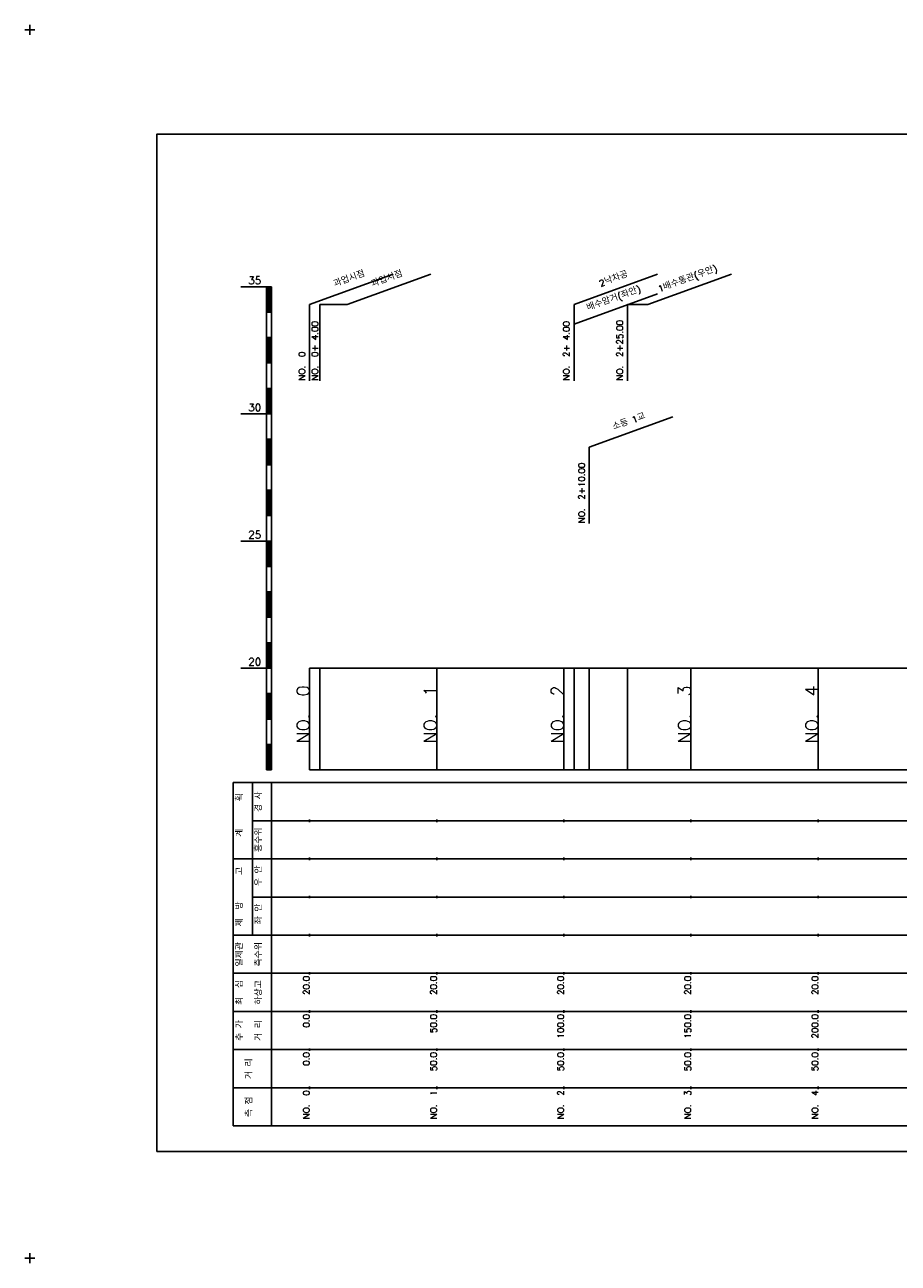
# Model space of a CAD drawing. Extents: x -2 to 685, y -2 to 1408.
# Tile 1 of 6: x -2 to 342, y -2 to 485. Entities that reach past the tile are written whole.
import ezdxf
from ezdxf.enums import TextEntityAlignment as Align

# ---------------------------------------------------------------- set-up
doc = ezdxf.new("R2010")
doc.units = 0
doc.header["$LTSCALE"] = 5
for name, color, linetype in [('BOX', 5, 'CONTINUOUS'), ('DT1', 3, 'CONTINUOUS'), ('LT1', 4, 'CONTINUOUS'), ('ST1', 7, 'CONTINUOUS')]:
    doc.layers.add(name, color=color, linetype=linetype)
doc.styles.add('GHS', font='ROMANS.shx', dxfattribs={"bigfont": 'GHS.shx'})

msp = doc.modelspace()

# ---------------------------------------------------------------- linework, layer by layer
at = {"layer": 'BOX'}
msp.add_lwpolyline([(50, 42), (650, 42), (650, 442), (50, 442), (50, 42)], dxfattribs=at)
at = {"layer": 'DT1', "linetype": 'CONTINUOUS'}
for p, q in [((124.83, 375), (114, 375)), ((243.06, 375), (235, 375))]:
    msp.add_line(p, q, dxfattribs=at)
at = {"layer": 'LT1', "linetype": 'CONTINUOUS'}
for p, q in [((110, 375), (142.89, 386.97)), ((124.83, 375), (157.72, 386.97)), ((214, 375), (246.89, 386.97)), ((243.06, 375), (275.95, 386.97)), ((110, 345), (110, 375)), ((114, 345), (114, 375)), ((214, 367.26), (246.89, 379.23)), ((214, 345), (214, 375)), ((235, 345), (235, 375)), ((220, 318.9), (252.89, 330.87)), ((220, 288.9), (220, 318.9))]:
    msp.add_line(p, q, dxfattribs=at)
at = {"layer": 'LT1'}
for p, q in [((83, 382), (93, 382)), ((93, 192), (93, 382)), ((93, 382), (95, 382)), ((93.5, 381.8), (93.5, 372.2)), ((94, 381.8), (94, 372.2)), ((94.5, 381.8), (94.5, 372.2)), ((95, 192), (95, 382)), ((93, 372), (95, 372)), ((93, 362), (95, 362)), ((93.5, 361.8), (93.5, 352.2)), ((94, 361.8), (94, 352.2)), ((94.5, 361.8), (94.5, 352.2)), ((93, 352), (95, 352)), ((93, 342), (95, 342)), ((93.5, 341.8), (93.5, 332.2)), ((94, 341.8), (94, 332.2)), ((94.5, 341.8), (94.5, 332.2)), ((83, 332), (93, 332)), ((93, 332), (95, 332)), ((93, 322), (95, 322)), ((93.5, 321.8), (93.5, 312.2)), ((94, 321.8), (94, 312.2)), ((94.5, 321.8), (94.5, 312.2)), ((93, 312), (95, 312)), ((93, 302), (95, 302)), ((93.5, 301.8), (93.5, 292.2)), ((94, 301.8), (94, 292.2)), ((94.5, 301.8), (94.5, 292.2)), ((93, 292), (95, 292)), ((83, 282), (93, 282)), ((93, 282), (95, 282)), ((93.5, 281.8), (93.5, 272.2)), ((94, 281.8), (94, 272.2)), ((94.5, 281.8), (94.5, 272.2)), ((93, 272), (95, 272)), ((93, 262), (95, 262)), ((93.5, 261.8), (93.5, 252.2)), ((94, 261.8), (94, 252.2)), ((94.5, 261.8), (94.5, 252.2)), ((93, 252), (95, 252)), ((93, 242), (95, 242)), ((93.5, 241.8), (93.5, 232.2)), ((94, 241.8), (94, 232.2)), ((94.5, 241.8), (94.5, 232.2)), ((83, 232), (93, 232)), ((93, 232), (95, 232)), ((110, 192), (110, 232)), ((114, 192), (114, 232)), ((160, 192), (160, 232)), ((210, 192), (210, 232)), ((214, 192), (214, 232)), ((220, 192), (220, 232)), ((235, 192), (235, 232)), ((260, 192), (260, 232)), ((310, 192), (310, 232)), ((110, 225.69), (110, 226.69)), ((160, 225.69), (160, 226.69)), ((210, 225.69), (210, 226.69)), ((260, 225.69), (260, 226.69)), ((310, 225.69), (310, 226.69)), ((93, 222), (95, 222)), ((93.5, 221.8), (93.5, 212.2)), ((94, 221.8), (94, 212.2)), ((94.5, 221.8), (94.5, 212.2)), ((93, 212), (95, 212)), ((93, 202), (95, 202)), ((93.5, 201.8), (93.5, 192.2)), ((94, 201.8), (94, 192.2)), ((94.5, 201.8), (94.5, 192.2)), ((93, 192), (95, 192)), ((110, 192), (610, 192)), ((110, 171.5), (110, 172.5)), ((160, 171.5), (160, 172.5)), ((210, 171.5), (210, 172.5)), ((260, 171.5), (260, 172.5)), ((310, 171.5), (310, 172.5)), ((110, 156.5), (110, 157.5)), ((160, 156.5), (160, 157.5)), ((210, 156.5), (210, 157.5)), ((260, 156.5), (260, 157.5)), ((310, 156.5), (310, 157.5)), ((110, 141.5), (110, 142.5)), ((160, 141.5), (160, 142.5)), ((210, 141.5), (210, 142.5)), ((260, 141.5), (260, 142.5)), ((310, 141.5), (310, 142.5)), ((110, 126.5), (110, 127.5)), ((160, 126.5), (160, 127.5)), ((210, 126.5), (210, 127.5)), ((260, 126.5), (260, 127.5)), ((310, 126.5), (310, 127.5)), ((110, 111.5), (110, 112.5)), ((160, 111.5), (160, 112.5)), ((210, 111.5), (210, 112.5)), ((260, 111.5), (260, 112.5)), ((310, 111.5), (310, 112.5)), ((110, 96.5), (110, 97.5)), ((160, 96.5), (160, 97.5)), ((210, 96.5), (210, 97.5)), ((260, 96.5), (260, 97.5)), ((310, 96.5), (310, 97.5)), ((110, 81.5), (110, 82.5)), ((160, 81.5), (160, 82.5)), ((210, 81.5), (210, 82.5)), ((260, 81.5), (260, 82.5)), ((310, 81.5), (310, 82.5)), ((110, 66.5), (110, 67.5)), ((160, 66.5), (160, 67.5)), ((210, 66.5), (210, 67.5)), ((260, 66.5), (260, 67.5)), ((310, 66.5), (310, 67.5))]:
    msp.add_line(p, q, dxfattribs=at)
msp.add_lwpolyline([(110, 232), (160, 232), (210, 232), (260, 232), (310, 232), (360, 232), (410, 232), (460, 232), (510, 232), (560, 232), (610, 232)], dxfattribs=at)
at = {"layer": 'ST1'}
for p, q in [((-2, 483), (2, 483)), ((0, 481), (0, 485)), ((80, 52), (80, 187)), ((80, 187), (623, 187)), ((87.5, 157), (87.5, 187)), ((95, 52), (95, 187)), ((87.5, 172), (623, 172)), ((80, 157), (623, 157)), ((87.5, 127), (87.5, 157)), ((87.5, 142), (623, 142)), ((80, 127), (623, 127)), ((80, 112), (623, 112)), ((80, 97), (623, 97)), ((80, 82), (623, 82)), ((80, 67), (623, 67)), ((80, 52), (623, 52)), ((-2, 0), (2, 0)), ((0, -2), (0, 2))]:
    msp.add_line(p, q, dxfattribs=at)

# ---------------------------------------------------------------- texts
at = {"layer": 'DT1', "linetype": 'CONTINUOUS', "style": 'GHS'}
for s, rotation, p in [('1배수통관(우안)', 20, (259.06, 383.99)), ('과업시점', 20, (126, 383.99)), ('과업시점', 20, (140.83, 383.99)), ('2낙차공', 20, (230, 383.99)), ('배수암거(좌안)', 20, (230, 376.25)), ('소등 1교', 20, (236, 327.89)), ('  획', 90, (83.75, 179.5)), ('경 사', 90, (91.25, 179.5)), ('   계', 90, (83.75, 164.5)), ('홍수위', 90, (91.25, 164.5)), ('   고', 90, (83.75, 149.5)), (' 우 안', 90, (91.25, 149.5)), (' 제  방', 90, (83.75, 134.5)), (' 좌 안', 90, (91.25, 134.5)), ('일제관', 90, (83.75, 119.5)), ('측수위', 90, (91.25, 119.5)), ('최  심', 90, (83.75, 104.5)), ('하상고', 90, (91.25, 104.5)), ('추 가', 90, (83.75, 89.5)), ('거 리', 90, (91.25, 89.5)), ('거 리', 90, (87.5, 74.5)), ('측 점', 90, (87.5, 59.5))]:
    msp.add_text(s, height=2.5, rotation=rotation, dxfattribs=at).set_placement(p, align=Align.CENTER)
at = {"layer": 'DT1', "style": 'GHS'}
for s, p in [('35', (91, 383)), ('30', (91, 333)), ('25', (91, 283)), ('20', (91, 233))]:
    msp.add_text(s, height=3, dxfattribs=at).set_placement(p, align=Align.RIGHT)
at = {"layer": 'DT1', "linetype": 'CONTINUOUS', "style": 'GHS'}
for s, p in [('NO.  0+ 4.00 ', (113.33, 345.12)), ('NO.  2+ 4.00 ', (212.25, 345.12)), ('NO.  2+25.00 ', (233.25, 345.12)), ('NO.  0 ', (108.25, 345.12)), ('NO.  2+10.00 ', (218.25, 289.03))]:
    msp.add_text(s, height=2.5, rotation=90, dxfattribs=at).set_placement(p)
at = {"layer": 'DT1', "style": 'GHS'}
for s, height, p in [('NO.  0', 5, (110, 225.19)), ('NO.  1', 5, (160, 225.19)), ('NO.  2', 5, (210, 225.19)), ('NO.  3', 5, (260, 225.19)), ('NO.  4', 5, (310, 225.19)), (' 20.0', 2.5, (110, 111)), (' 20.0', 2.5, (160, 111)), (' 20.0', 2.5, (210, 111)), (' 20.0', 2.5, (260, 111)), (' 20.0', 2.5, (310, 111)), ('     0.0', 2.5, (110, 96)), ('    50.0', 2.5, (160, 96)), ('   100.0', 2.5, (210, 96)), ('   150.0', 2.5, (260, 96)), ('   200.0', 2.5, (310, 96)), ('   0.0', 2.5, (110, 81)), ('  50.0', 2.5, (160, 81)), ('  50.0', 2.5, (210, 81)), ('  50.0', 2.5, (260, 81)), ('  50.0', 2.5, (310, 81)), ('NO.  0', 2.5, (110, 66)), ('NO.  1', 2.5, (160, 66)), ('NO.  2', 2.5, (210, 66)), ('NO.  3', 2.5, (260, 66)), ('NO.  4', 2.5, (310, 66))]:
    msp.add_text(s, height=height, rotation=90, dxfattribs=at).set_placement(p, align=Align.RIGHT)

doc.saveas('drawing.dxf')
